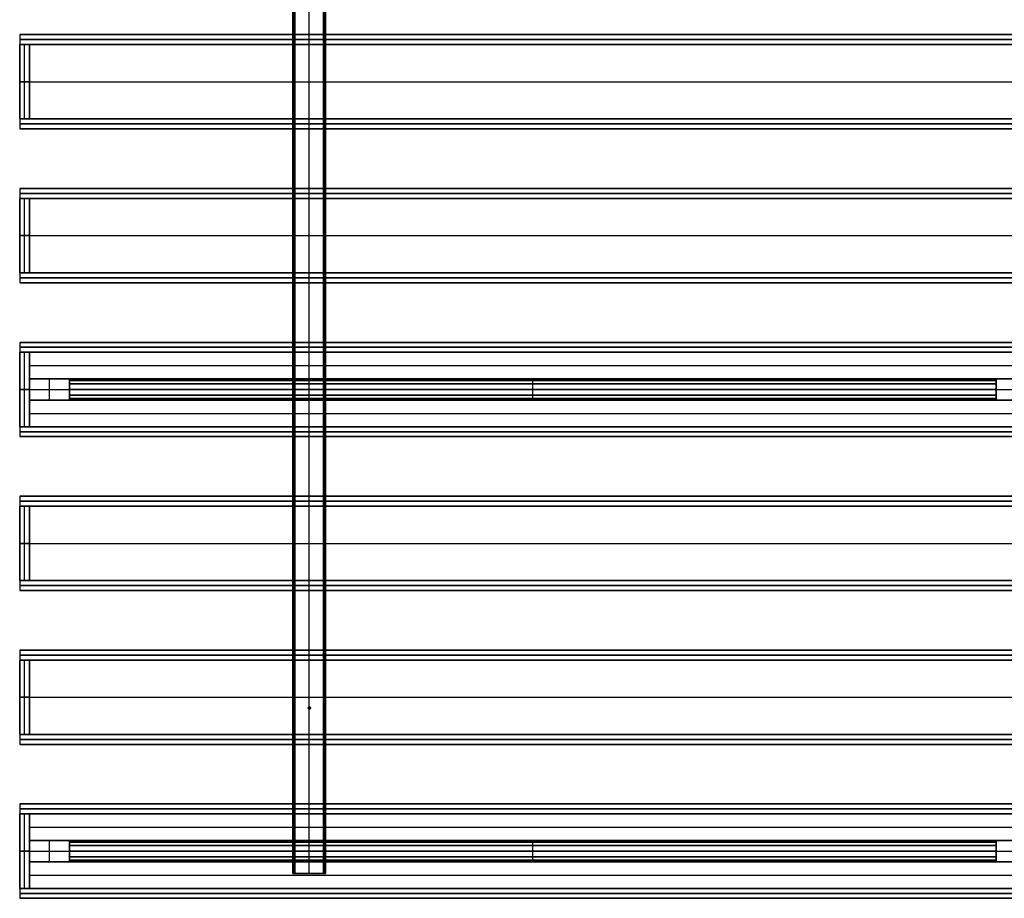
# Model space of a CAD drawing. Header units: millimetres. Extents: x -1200 to 1200, y -1080 to 1080.
# Tile 1 of 4: x -1200 to -10, y -1080 to -18. Entities that reach past the tile are written whole.
import ezdxf

# ---------------------------------------------------------------- set-up
doc = ezdxf.new("R2010")
doc.units = ezdxf.units.MM
doc.layers.add('Default', color=7, linetype='Continuous', true_color=0x000000)

msp = doc.modelspace()

# ---------------------------------------------------------------- linework, layer by layer
at = {"layer": 'Default', "color": 250, "true_color": 0x222933}
for p, q in [((-870, 1050, 255), (-870, -1050, 255)), ((-868.5, -1050, 240), (-868.5, 1050, 240)), ((-867, -1050, 253.5), (-867, 1050, 253.5)), ((-850, -1050, 267), (-850, 1050, 267)), ((-850, -1050, 270), (-850, 1050, 270)), ((-833, 1050, 253.5), (-833, -1050, 253.5)), ((-831.5, -1050, 240), (-831.5, 1050, 240)), ((-830, -1050, 255), (-830, 1050, 255)), ((-870, -1050, 255), (-867, -1050, 255)), ((-850, -1050, 267), (-850, -1050, 270)), ((-833, -1050, 255), (-830, -1050, 255))]:
    msp.add_line(p, q, dxfattribs=at)
at = {"layer": 'Default', "color": 159, "true_color": 0x303b47}
for p, q in [((-1200, -36, 180), (-1200, -48, 180)), ((-1200, -36, 180), (1200, -36, 180)), ((-1200, -42, 240), (1200, -42, 240)), ((-1200, -42, 120), (-1200, -42, 240)), ((1200, -42, 120), (-1200, -42, 120)), ((-1200, -48, 126), (1200, -48, 126)), ((-1200, -48, 126), (-1200, -138, 126)), ((-1200, -48, 180), (-1188, -48, 180)), ((-1200, -138, 180), (-1200, -48, 180)), ((-1200, -48, 180), (1200, -48, 180)), ((-1194, -138, 132), (-1194, -48, 132)), ((-1194, -48, 132), (-1194, -48, 228)), ((-1194, -138, 228), (-1194, -48, 228)), ((-1188, -138, 180), (-1188, -48, 180)), ((-1200, -93, 120), (-1200, -93, 132)), ((-1200, -93, 120), (1200, -93, 120)), ((-1200, -93, 132), (1200, -93, 132)), ((-1188, -93, 132), (-1200, -93, 132)), ((-1200, -93, 228), (-1188, -93, 228)), ((-1200, -93, 132), (-1200, -93, 228)), ((-1188, -93, 132), (-1188, -93, 228)), ((-1200, -138, 126), (1200, -138, 126)), ((-1200, -138, 180), (-1188, -138, 180)), ((-1200, -138, 180), (-1200, -150, 180)), ((-1200, -138, 180), (1200, -138, 180)), ((-1194, -138, 228), (-1194, -138, 132)), ((-1200, -144, 240), (1200, -144, 240)), ((-1200, -144, 120), (-1200, -144, 240)), ((1200, -144, 120), (-1200, -144, 120)), ((-1200, -150, 180), (1200, -150, 180)), ((-1200, -594, 180), (-1200, -606, 180)), ((-1200, -594, 180), (1200, -594, 180)), ((-1200, -600, 240), (1200, -600, 240)), ((-1200, -600, 120), (-1200, -600, 240)), ((1200, -600, 120), (-1200, -600, 120)), ((-1200, -606, 126), (1200, -606, 126)), ((-1200, -606, 126), (-1200, -696, 126)), ((-1200, -606, 180), (-1188, -606, 180)), ((-1200, -696, 180), (-1200, -606, 180)), ((-1200, -606, 180), (1200, -606, 180)), ((-1194, -696, 132), (-1194, -606, 132)), ((-1194, -606, 132), (-1194, -606, 228)), ((-1194, -696, 228), (-1194, -606, 228)), ((-1188, -696, 180), (-1188, -606, 180)), ((-1200, -651, 120), (-1200, -651, 132)), ((-1200, -651, 120), (1200, -651, 120)), ((-1200, -651, 132), (1200, -651, 132)), ((-1188, -651, 132), (-1200, -651, 132)), ((-1200, -651, 228), (-1188, -651, 228)), ((-1200, -651, 132), (-1200, -651, 228)), ((-1188, -651, 132), (-1188, -651, 228)), ((-1200, -696, 126), (1200, -696, 126)), ((-1200, -696, 180), (-1188, -696, 180)), ((-1200, -696, 180), (-1200, -708, 180)), ((-1200, -696, 180), (1200, -696, 180)), ((-1200, -702, 240), (1200, -702, 240)), ((-1200, -702, 120), (-1200, -702, 240)), ((1200, -702, 120), (-1200, -702, 120)), ((-1194, -696, 228), (-1194, -696, 132)), ((-1200, -708, 180), (1200, -708, 180))]:
    msp.add_line(p, q, dxfattribs=at)
at = {"layer": 'Default', "color": 159, "true_color": 0x293442}
for p, q in [((-1200, -48, 234), (1200, -48, 234)), ((-1200, -48, 234), (-1200, -138, 234)), ((-1200, -93, 228), (-1200, -93, 240)), ((-1200, -93, 228), (1200, -93, 228)), ((-1200, -93, 240), (1200, -93, 240)), ((-1200, -138, 234), (1200, -138, 234)), ((-1200, -234, 234), (1200, -234, 234)), ((-1200, -234, 234), (-1200, -324, 234)), ((-1200, -279, 228), (-1200, -279, 240)), ((-1200, -279, 228), (1200, -279, 228)), ((-1200, -279, 240), (1200, -279, 240)), ((-1200, -324, 234), (1200, -324, 234)), ((-1200, -420, 234), (1200, -420, 234)), ((-1200, -420, 234), (-1200, -510, 234)), ((-1200, -465, 228), (-1200, -465, 240)), ((-1200, -465, 228), (1200, -465, 228)), ((-1200, -465, 240), (1200, -465, 240)), ((-1200, -510, 234), (1200, -510, 234)), ((-1200, -606, 234), (1200, -606, 234)), ((-1200, -606, 234), (-1200, -696, 234)), ((-1200, -651, 228), (-1200, -651, 240)), ((-1200, -651, 228), (1200, -651, 228)), ((-1200, -651, 240), (1200, -651, 240)), ((-1200, -696, 234), (1200, -696, 234)), ((-1200, -792, 234), (1200, -792, 234)), ((-1200, -792, 234), (-1200, -882, 234)), ((-1200, -837, 228), (-1200, -837, 240)), ((-1200, -837, 228), (1200, -837, 228)), ((-1200, -837, 240), (1200, -837, 240)), ((-1200, -882, 234), (1200, -882, 234)), ((-1200, -978, 234), (1200, -978, 234)), ((-1200, -978, 234), (-1200, -1068, 234)), ((-1200, -1023, 228), (-1200, -1023, 240)), ((-1200, -1023, 228), (1200, -1023, 228)), ((-1200, -1023, 240), (1200, -1023, 240)), ((-1200, -1068, 234), (1200, -1068, 234))]:
    msp.add_line(p, q, dxfattribs=at)
at = {"layer": 'Default', "color": 251, "true_color": 0x535b60}
for p, q in [((-1200, -222, 150), (-1200, -234, 150)), ((-1200, -222, 150), (1200, -222, 150)), ((-1200, -228, 240), (1200, -228, 240)), ((-1200, -228, 60), (-1200, -228, 240)), ((1200, -228, 60), (-1200, -228, 60)), ((-1200, -234, 66), (1200, -234, 66)), ((-1200, -234, 66), (-1200, -324, 66)), ((-1200, -234, 150), (-1188, -234, 150)), ((-1200, -324, 150), (-1200, -234, 150)), ((-1200, -234, 150), (1200, -234, 150)), ((-1194, -324, 72), (-1194, -234, 72)), ((-1194, -234, 72), (-1194, -234, 228)), ((-1194, -324, 228), (-1194, -234, 228)), ((-1188, -324, 150), (-1188, -234, 150)), ((-1200, -279, 60), (-1200, -279, 72)), ((-1200, -279, 60), (1200, -279, 60)), ((-1200, -279, 72), (1200, -279, 72)), ((-1188, -279, 72), (-1200, -279, 72)), ((-1200, -279, 228), (-1188, -279, 228)), ((-1200, -279, 72), (-1200, -279, 228)), ((-1188, -279, 72), (-1188, -279, 228)), ((-1200, -324, 66), (1200, -324, 66)), ((-1200, -324, 150), (-1188, -324, 150)), ((-1200, -324, 150), (-1200, -336, 150)), ((-1200, -324, 150), (1200, -324, 150)), ((-1200, -330, 240), (1200, -330, 240)), ((-1200, -330, 60), (-1200, -330, 240)), ((1200, -330, 60), (-1200, -330, 60)), ((-1194, -324, 228), (-1194, -324, 72)), ((-1200, -336, 150), (1200, -336, 150)), ((-1200, -780, 150), (-1200, -792, 150)), ((-1200, -780, 150), (1200, -780, 150)), ((-1200, -786, 240), (1200, -786, 240)), ((-1200, -786, 60), (-1200, -786, 240)), ((1200, -786, 60), (-1200, -786, 60)), ((-1200, -792, 66), (1200, -792, 66)), ((-1200, -792, 66), (-1200, -882, 66)), ((-1200, -792, 150), (-1188, -792, 150)), ((-1200, -882, 150), (-1200, -792, 150)), ((-1200, -792, 150), (1200, -792, 150)), ((-1194, -882, 72), (-1194, -792, 72)), ((-1194, -792, 72), (-1194, -792, 228)), ((-1194, -882, 228), (-1194, -792, 228)), ((-1188, -882, 150), (-1188, -792, 150)), ((-1200, -837, 60), (-1200, -837, 72)), ((-1200, -837, 60), (1200, -837, 60)), ((-1200, -837, 72), (1200, -837, 72)), ((-1188, -837, 72), (-1200, -837, 72)), ((-1200, -837, 228), (-1188, -837, 228)), ((-1200, -837, 72), (-1200, -837, 228)), ((-1188, -837, 72), (-1188, -837, 228)), ((-1200, -882, 66), (1200, -882, 66)), ((-1200, -882, 150), (-1188, -882, 150)), ((-1200, -882, 150), (-1200, -894, 150)), ((-1200, -882, 150), (1200, -882, 150)), ((-1200, -888, 240), (1200, -888, 240)), ((-1200, -888, 60), (-1200, -888, 240)), ((1200, -888, 60), (-1200, -888, 60)), ((-1194, -882, 228), (-1194, -882, 72)), ((-1200, -894, 150), (1200, -894, 150))]:
    msp.add_line(p, q, dxfattribs=at)
at = {"layer": 'Default', "color": 169, "true_color": 0x202e45}
for p, q in [((-1200, -408, 120), (-1200, -420, 120)), ((-1200, -408, 120), (1200, -408, 120)), ((-1200, -414, 240), (1200, -414, 240)), ((-1200, -414), (-1200, -414, 240)), ((1200, -414), (-1200, -414)), ((-1200, -420, 114), (-1188, -420, 114)), ((-1200, -510, 114), (-1200, -420, 114)), ((-1200, -420, 120), (1200, -420, 120)), ((-1194, -510), (-1194, -420)), ((-1194, -420), (-1194, -420, 228)), ((-1194, -510, 228), (-1194, -420, 228)), ((-1188, -420, 6), (1188, -420, 6)), ((-1188, -420, 6), (-1188, -452, 6)), ((-1188, -510, 114), (-1188, -420, 114)), ((-1188, -436), (-1188, -436, 12)), ((-1188, -436), (1188, -436)), ((-1188, -436, 12), (1188, -436, 12)), ((-1188, -452, 6), (-1140, -452, 6)), ((-1188, -452, 6), (-1188, -478, 6)), ((-1188, -452, 6), (1188, -452, 6)), ((-1164, -452), (-1164, -452, 12)), ((-1164, -478), (-1164, -452)), ((-1164, -478, 12), (-1164, -452, 12)), ((-1140, -478, 6), (-1140, -452, 6)), ((-20, -452, 6), (20, -452, 6)), ((-20, -452, 6), (-20, -478, 6)), ((-1188, -465), (-1200, -465)), ((-1200, -465, 228), (-1188, -465, 228)), ((-1200, -465), (-1200, -465, 228)), ((-1188, -465), (-1188, -465, 12)), ((-1188, -465), (-1140, -465)), ((-1188, -465, 12), (-1140, -465, 12)), ((-1188, -465), (-1188, -465, 228)), ((-1140, -465), (-1140, -465, 12)), ((-20, -465), (-20, -465, 12)), ((-20, -465), (20, -465)), ((-20, -465, 12), (20, -465, 12)), ((-1188, -478, 6), (-1140, -478, 6)), ((-1188, -478, 6), (1188, -478, 6)), ((-1188, -478, 6), (-1188, -510, 6)), ((-1164, -478, 12), (-1164, -478)), ((-20, -478, 6), (20, -478, 6)), ((-1188, -494), (-1188, -494, 12)), ((-1188, -494), (1188, -494)), ((-1188, -494, 12), (1188, -494, 12)), ((-1200, -510, 114), (-1188, -510, 114)), ((-1200, -510, 120), (-1200, -522, 120)), ((-1200, -510, 120), (1200, -510, 120)), ((-1194, -510, 228), (-1194, -510)), ((-1188, -510, 6), (1188, -510, 6)), ((-1200, -516, 240), (1200, -516, 240)), ((-1200, -516), (-1200, -516, 240)), ((1200, -516), (-1200, -516)), ((-1200, -522, 120), (1200, -522, 120)), ((-1200, -966, 120), (-1200, -978, 120)), ((-1200, -966, 120), (1200, -966, 120)), ((-1200, -972, 240), (1200, -972, 240)), ((-1200, -972), (-1200, -972, 240)), ((1200, -972), (-1200, -972)), ((-1200, -978, 114), (-1188, -978, 114)), ((-1200, -1068, 114), (-1200, -978, 114)), ((-1200, -978, 120), (1200, -978, 120)), ((-1194, -1068), (-1194, -978)), ((-1194, -978), (-1194, -978, 228)), ((-1194, -1068, 228), (-1194, -978, 228)), ((-1188, -978, 6), (1188, -978, 6)), ((-1188, -978, 6), (-1188, -1010, 6)), ((-1188, -1068, 114), (-1188, -978, 114)), ((-1188, -994), (-1188, -994, 12)), ((-1188, -994), (1188, -994)), ((-1188, -994, 12), (1188, -994, 12)), ((-1188, -1010, 6), (-1140, -1010, 6)), ((-1188, -1010, 6), (-1188, -1036, 6)), ((-1188, -1010, 6), (1188, -1010, 6)), ((-1164, -1010), (-1164, -1010, 12)), ((-1164, -1036), (-1164, -1010)), ((-1164, -1036, 12), (-1164, -1010, 12)), ((-1140, -1036, 6), (-1140, -1010, 6)), ((-20, -1010, 6), (20, -1010, 6)), ((-20, -1010, 6), (-20, -1036, 6)), ((-1188, -1023), (-1200, -1023)), ((-1200, -1023, 228), (-1188, -1023, 228)), ((-1200, -1023), (-1200, -1023, 228)), ((-1188, -1023), (-1188, -1023, 12)), ((-1188, -1023), (-1140, -1023)), ((-1188, -1023, 12), (-1140, -1023, 12)), ((-1188, -1023), (-1188, -1023, 228)), ((-1140, -1023), (-1140, -1023, 12)), ((-20, -1023), (-20, -1023, 12)), ((-20, -1023), (20, -1023)), ((-20, -1023, 12), (20, -1023, 12)), ((-1188, -1036, 6), (-1140, -1036, 6)), ((-1188, -1036, 6), (1188, -1036, 6)), ((-1188, -1036, 6), (-1188, -1068, 6)), ((-1164, -1036, 12), (-1164, -1036)), ((-20, -1036, 6), (20, -1036, 6)), ((-1188, -1052), (-1188, -1052, 12)), ((-1188, -1052), (1188, -1052)), ((-1188, -1052, 12), (1188, -1052, 12)), ((-1200, -1068, 114), (-1188, -1068, 114)), ((-1200, -1068, 120), (-1200, -1080, 120)), ((-1200, -1068, 120), (1200, -1068, 120)), ((-1194, -1068, 228), (-1194, -1068)), ((-1188, -1068, 6), (1188, -1068, 6)), ((-1200, -1074, 240), (1200, -1074, 240)), ((-1200, -1074), (-1200, -1074, 240)), ((1200, -1074), (-1200, -1074)), ((-1200, -1080, 120), (1200, -1080, 120))]:
    msp.add_line(p, q, dxfattribs=at)
at = {"layer": 'Default', "color": 250, "true_color": 0x181e26}
for p, q in [((-1140, -452, 11), (-20, -452, 11)), ((-1140, -454, 11), (-1140, -452, 11)), ((-580, -454), (-580, -452)), ((-580, -452), (-580, -452, 22)), ((-580, -478, 22), (-580, -452, 22)), ((-20, -454, 11), (-20, -452, 11)), ((-20, -453), (-1140, -453)), ((-1140, -454, 10), (-20, -454, 10)), ((-580, -476, 20), (-580, -454, 20)), ((-580, -454, 20), (-580, -454)), ((-20, -465, 20), (-1140, -465, 20)), ((-1140, -465, 22), (-20, -465, 22)), ((-1140, -465, 20), (-1140, -465, 22)), ((-1140, -476, 10), (-20, -476, 10)), ((-1140, -478, 11), (-1140, -476, 11)), ((-580, -476), (-580, -476, 20)), ((-580, -478), (-580, -476)), ((-20, -465, 20), (-20, -465, 22)), ((-20, -478, 11), (-20, -476, 11)), ((-20, -477), (-1140, -477)), ((-1140, -478, 11), (-20, -478, 11)), ((-580, -478, 22), (-580, -478)), ((-1140, -1010, 11), (-20, -1010, 11)), ((-1140, -1012, 11), (-1140, -1010, 11)), ((-20, -1011), (-1140, -1011)), ((-580, -1012), (-580, -1010)), ((-580, -1010), (-580, -1010, 22)), ((-580, -1036, 22), (-580, -1010, 22)), ((-20, -1012, 11), (-20, -1010, 11)), ((-1140, -1012, 10), (-20, -1012, 10)), ((-20, -1023, 20), (-1140, -1023, 20)), ((-1140, -1023, 22), (-20, -1023, 22)), ((-1140, -1023, 20), (-1140, -1023, 22)), ((-580, -1034, 20), (-580, -1012, 20)), ((-580, -1012, 20), (-580, -1012)), ((-20, -1023, 20), (-20, -1023, 22)), ((-1140, -1034, 10), (-20, -1034, 10)), ((-1140, -1036, 11), (-1140, -1034, 11)), ((-20, -1035), (-1140, -1035)), ((-580, -1034), (-580, -1034, 20)), ((-580, -1036), (-580, -1034)), ((-20, -1036, 11), (-20, -1034, 11)), ((-1140, -1036, 11), (-20, -1036, 11)), ((-580, -1036, 22), (-580, -1036))]:
    msp.add_line(p, q, dxfattribs=at)
at = {"layer": 'Default', "color": 254, "true_color": 0xfff1cd}
for p, q in [((-1140, -454.3, 2.5), (-20, -454.3, 2.5)), ((-1140, -454.3, 2.5), (-1140, -475.7, 2.5)), ((-580, -454.3, 1), (-580, -454.3, 4)), ((-580, -475.7, 1), (-580, -454.3, 1)), ((-580, -475.7, 4), (-580, -454.3, 4)), ((-20, -475.7, 2.5), (-20, -454.3, 2.5)), ((-1140, -465, 1), (-1140, -465, 4)), ((-1140, -465, 1), (-20, -465, 1)), ((-1140, -465, 4), (-20, -465, 4)), ((-1140, -475.7, 2.5), (-20, -475.7, 2.5)), ((-580, -475.7, 4), (-580, -475.7, 1)), ((-20, -465, 1), (-20, -465, 4)), ((-1140, -1012.3, 2.5), (-20, -1012.3, 2.5)), ((-1140, -1012.3, 2.5), (-1140, -1033.7, 2.5)), ((-1140, -1023, 1), (-1140, -1023, 4)), ((-1140, -1023, 1), (-20, -1023, 1)), ((-1140, -1023, 4), (-20, -1023, 4)), ((-580, -1012.3, 1), (-580, -1012.3, 4)), ((-580, -1033.7, 1), (-580, -1012.3, 1)), ((-580, -1033.7, 4), (-580, -1012.3, 4)), ((-20, -1033.7, 2.5), (-20, -1012.3, 2.5)), ((-20, -1023, 1), (-20, -1023, 4)), ((-1140, -1033.7, 2.5), (-20, -1033.7, 2.5)), ((-580, -1033.7, 4), (-580, -1033.7, 1))]:
    msp.add_line(p, q, dxfattribs=at)
at = {"layer": 'Default', "color": 9, "true_color": 0xd9cfac}
for p, q in [((-1140, -458, 19.5), (-20, -458, 19.5)), ((-1140, -458, 19.5), (-1140, -472, 19.5)), ((-580, -458, 19), (-580, -458, 20)), ((-580, -472, 19), (-580, -458, 19)), ((-580, -472, 20), (-580, -458, 20)), ((-20, -472, 19.5), (-20, -458, 19.5)), ((-1140, -465, 19), (-1140, -465, 20)), ((-1140, -465, 19), (-20, -465, 19)), ((-1140, -465, 20), (-20, -465, 20)), ((-1140, -472, 19.5), (-20, -472, 19.5)), ((-580, -472, 20), (-580, -472, 19)), ((-20, -465, 19), (-20, -465, 20)), ((-1140, -1016, 19.5), (-20, -1016, 19.5)), ((-1140, -1016, 19.5), (-1140, -1030, 19.5)), ((-1140, -1023, 19), (-1140, -1023, 20)), ((-1140, -1023, 19), (-20, -1023, 19)), ((-1140, -1023, 20), (-20, -1023, 20)), ((-580, -1016, 19), (-580, -1016, 20)), ((-580, -1030, 19), (-580, -1016, 19)), ((-580, -1030, 20), (-580, -1016, 20)), ((-20, -1030, 19.5), (-20, -1016, 19.5)), ((-20, -1023, 19), (-20, -1023, 20)), ((-1140, -1030, 19.5), (-20, -1030, 19.5)), ((-580, -1030, 20), (-580, -1030, 19))]:
    msp.add_line(p, q, dxfattribs=at)
at = {"layer": 'Default', "color": 253, "true_color": 0x929aa2}
for p, q in [((-851.5, -850, 270), (-851.5, -850, 570)), ((-851.5, -850, 270), (-848.5, -850, 270)), ((-851.5, -850, 570), (-848.5, -850, 570)), ((-850, -848.5, 270), (-850, -848.5, 570)), ((-850, -851.5, 270), (-850, -848.5, 270)), ((-850, -851.5, 570), (-850, -848.5, 570)), ((-850, -851.5, 270), (-850, -851.5, 570)), ((-848.5, -850, 270), (-848.5, -850, 570))]:
    msp.add_line(p, q, dxfattribs=at)
for centre in [(-850, -850, 270), (-850, -850, 420)]:
    msp.add_circle(centre, 1.5, dxfattribs=at)
at = {"layer": 'Default', "color": 253, "true_color": 0x929aa2, "extrusion": (0, 0, -1)}
msp.add_circle((850, -850, -570), 1.5, dxfattribs=at)
at = {"layer": 'Default', "color": 250, "true_color": 0x222933}
for points in [[(-870, -1050, 240), (-870, 0, 240), (-870, 1050, 240)], [(-870, -1050, 270), (-870, 0, 270), (-870, 1050, 270)], [(-867, -1050, 267), (-867, 0, 267), (-867, 1050, 267)], [(-867, -1050, 240), (-867, 0, 240), (-867, 1050, 240)], [(-833, -1050, 267), (-833, 0, 267), (-833, 1050, 267)], [(-833, 1050, 240), (-833, 0, 240), (-833, -1050, 240)], [(-830, -1050, 270), (-830, 0, 270), (-830, 1050, 270)], [(-830, -1050, 240), (-830, 0, 240), (-830, 1050, 240)], [(-867, -1050, 240), (-868.5, -1050, 240), (-870, -1050, 240)], [(-870, -1050, 240), (-870, -1050, 255), (-870, -1050, 270)], [(-870, -1050, 270), (-850, -1050, 270), (-830, -1050, 270)], [(-833, -1050, 267), (-850, -1050, 267), (-867, -1050, 267)], [(-867, -1050, 267), (-867, -1050, 253.5), (-867, -1050, 240)], [(-833, -1050, 240), (-833, -1050, 253.5), (-833, -1050, 267)], [(-830, -1050, 240), (-831.5, -1050, 240), (-833, -1050, 240)], [(-830, -1050, 270), (-830, -1050, 255), (-830, -1050, 240)]]:
    msp.add_open_spline(points, degree=2, dxfattribs=at)
at = {"layer": 'Default', "color": 159, "true_color": 0x303b47}
for points in [[(1200, -36, 240), (0, -36, 240), (-1200, -36, 240)], [(-1200, -36, 240), (-1200, -42, 240), (-1200, -48, 240)], [(-1200, -36, 240), (-1200, -36, 180), (-1200, -36, 120)], [(-1200, -36, 120), (-1200, -42, 120), (-1200, -48, 120)], [(-1200, -36, 120), (0, -36, 120), (1200, -36, 120)], [(1200, -48, 120), (0, -48, 120), (-1200, -48, 120)], [(-1200, -48, 120), (-1200, -48, 126), (-1200, -48, 132)], [(-1200, -48, 132), (0, -48, 132), (1200, -48, 132)], [(-1200, -48, 120), (-1200, -93, 120), (-1200, -138, 120)], [(-1200, -138, 132), (-1200, -93, 132), (-1200, -48, 132)], [(-1200, -138, 132), (-1200, -93, 132), (-1200, -48, 132)], [(-1200, -48, 132), (-1194, -48, 132), (-1188, -48, 132)], [(-1200, -48, 132), (-1200, -48, 180), (-1200, -48, 228)], [(-1200, -48, 228), (-1194, -48, 228), (-1188, -48, 228)], [(-1200, -48, 228), (-1200, -93, 228), (-1200, -138, 228)], [(-1200, -48, 240), (0, -48, 240), (1200, -48, 240)], [(-1200, -48, 120), (-1200, -48, 180), (-1200, -48, 240)], [(1200, -48, 120), (0, -48, 120), (-1200, -48, 120)], [(-1188, -48, 132), (-1188, -93, 132), (-1188, -138, 132)], [(-1188, -48, 228), (-1188, -48, 180), (-1188, -48, 132)], [(-1188, -138, 228), (-1188, -93, 228), (-1188, -48, 228)], [(-1200, -138, 120), (-1200, -138, 126), (-1200, -138, 132)], [(-1200, -138, 120), (0, -138, 120), (1200, -138, 120)], [(1200, -138, 132), (0, -138, 132), (-1200, -138, 132)], [(-1188, -138, 132), (-1194, -138, 132), (-1200, -138, 132)], [(-1200, -138, 228), (-1194, -138, 228), (-1188, -138, 228)], [(-1200, -138, 228), (-1200, -138, 180), (-1200, -138, 132)], [(1200, -138, 240), (0, -138, 240), (-1200, -138, 240)], [(-1200, -138, 240), (-1200, -144, 240), (-1200, -150, 240)], [(-1200, -138, 240), (-1200, -138, 180), (-1200, -138, 120)], [(-1200, -138, 120), (-1200, -144, 120), (-1200, -150, 120)], [(-1200, -138, 120), (0, -138, 120), (1200, -138, 120)], [(-1188, -138, 132), (-1188, -138, 180), (-1188, -138, 228)], [(-1200, -150, 240), (0, -150, 240), (1200, -150, 240)], [(-1200, -150, 120), (-1200, -150, 180), (-1200, -150, 240)], [(1200, -150, 120), (0, -150, 120), (-1200, -150, 120)], [(1200, -594, 240), (0, -594, 240), (-1200, -594, 240)], [(-1200, -594, 240), (-1200, -600, 240), (-1200, -606, 240)], [(-1200, -594, 240), (-1200, -594, 180), (-1200, -594, 120)], [(-1200, -594, 120), (-1200, -600, 120), (-1200, -606, 120)], [(-1200, -594, 120), (0, -594, 120), (1200, -594, 120)], [(1200, -606, 120), (0, -606, 120), (-1200, -606, 120)], [(-1200, -606, 120), (-1200, -606, 126), (-1200, -606, 132)], [(-1200, -606, 132), (0, -606, 132), (1200, -606, 132)], [(-1200, -606, 120), (-1200, -651, 120), (-1200, -696, 120)], [(-1200, -696, 132), (-1200, -651, 132), (-1200, -606, 132)], [(-1200, -696, 132), (-1200, -651, 132), (-1200, -606, 132)], [(-1200, -606, 132), (-1194, -606, 132), (-1188, -606, 132)], [(-1200, -606, 132), (-1200, -606, 180), (-1200, -606, 228)], [(-1200, -606, 228), (-1194, -606, 228), (-1188, -606, 228)], [(-1200, -606, 228), (-1200, -651, 228), (-1200, -696, 228)], [(-1200, -606, 240), (0, -606, 240), (1200, -606, 240)], [(-1200, -606, 120), (-1200, -606, 180), (-1200, -606, 240)], [(1200, -606, 120), (0, -606, 120), (-1200, -606, 120)], [(-1188, -606, 132), (-1188, -651, 132), (-1188, -696, 132)], [(-1188, -606, 228), (-1188, -606, 180), (-1188, -606, 132)], [(-1188, -696, 228), (-1188, -651, 228), (-1188, -606, 228)], [(-1200, -696, 120), (-1200, -696, 126), (-1200, -696, 132)], [(-1200, -696, 120), (0, -696, 120), (1200, -696, 120)], [(1200, -696, 132), (0, -696, 132), (-1200, -696, 132)], [(-1188, -696, 132), (-1194, -696, 132), (-1200, -696, 132)], [(-1200, -696, 228), (-1194, -696, 228), (-1188, -696, 228)], [(-1200, -696, 228), (-1200, -696, 180), (-1200, -696, 132)], [(1200, -696, 240), (0, -696, 240), (-1200, -696, 240)], [(-1200, -696, 240), (-1200, -702, 240), (-1200, -708, 240)], [(-1200, -696, 240), (-1200, -696, 180), (-1200, -696, 120)], [(-1200, -696, 120), (-1200, -702, 120), (-1200, -708, 120)], [(-1200, -696, 120), (0, -696, 120), (1200, -696, 120)], [(-1188, -696, 132), (-1188, -696, 180), (-1188, -696, 228)], [(-1200, -708, 240), (0, -708, 240), (1200, -708, 240)], [(-1200, -708, 120), (-1200, -708, 180), (-1200, -708, 240)], [(1200, -708, 120), (0, -708, 120), (-1200, -708, 120)]]:
    msp.add_open_spline(points, degree=2, dxfattribs=at)
at = {"layer": 'Default', "color": 159, "true_color": 0x293442}
for points in [[(1200, -48, 228), (0, -48, 228), (-1200, -48, 228)], [(-1200, -48, 228), (-1200, -48, 234), (-1200, -48, 240)], [(-1200, -48, 240), (0, -48, 240), (1200, -48, 240)], [(-1200, -48, 228), (-1200, -93, 228), (-1200, -138, 228)], [(-1200, -138, 240), (-1200, -93, 240), (-1200, -48, 240)], [(-1200, -138, 228), (-1200, -138, 234), (-1200, -138, 240)], [(-1200, -138, 228), (0, -138, 228), (1200, -138, 228)], [(1200, -138, 240), (0, -138, 240), (-1200, -138, 240)], [(1200, -234, 228), (0, -234, 228), (-1200, -234, 228)], [(-1200, -234, 228), (-1200, -234, 234), (-1200, -234, 240)], [(-1200, -234, 240), (0, -234, 240), (1200, -234, 240)], [(-1200, -234, 228), (-1200, -279, 228), (-1200, -324, 228)], [(-1200, -324, 240), (-1200, -279, 240), (-1200, -234, 240)], [(-1200, -324, 228), (-1200, -324, 234), (-1200, -324, 240)], [(-1200, -324, 228), (0, -324, 228), (1200, -324, 228)], [(1200, -324, 240), (0, -324, 240), (-1200, -324, 240)], [(1200, -420, 228), (0, -420, 228), (-1200, -420, 228)], [(-1200, -420, 228), (-1200, -420, 234), (-1200, -420, 240)], [(-1200, -420, 240), (0, -420, 240), (1200, -420, 240)], [(-1200, -420, 228), (-1200, -465, 228), (-1200, -510, 228)], [(-1200, -510, 240), (-1200, -465, 240), (-1200, -420, 240)], [(-1200, -510, 228), (-1200, -510, 234), (-1200, -510, 240)], [(-1200, -510, 228), (0, -510, 228), (1200, -510, 228)], [(1200, -510, 240), (0, -510, 240), (-1200, -510, 240)], [(1200, -606, 228), (0, -606, 228), (-1200, -606, 228)], [(-1200, -606, 228), (-1200, -606, 234), (-1200, -606, 240)], [(-1200, -606, 240), (0, -606, 240), (1200, -606, 240)], [(-1200, -606, 228), (-1200, -651, 228), (-1200, -696, 228)], [(-1200, -696, 240), (-1200, -651, 240), (-1200, -606, 240)], [(-1200, -696, 228), (-1200, -696, 234), (-1200, -696, 240)], [(-1200, -696, 228), (0, -696, 228), (1200, -696, 228)], [(1200, -696, 240), (0, -696, 240), (-1200, -696, 240)], [(1200, -792, 228), (0, -792, 228), (-1200, -792, 228)], [(-1200, -792, 228), (-1200, -792, 234), (-1200, -792, 240)], [(-1200, -792, 240), (0, -792, 240), (1200, -792, 240)], [(-1200, -792, 228), (-1200, -837, 228), (-1200, -882, 228)], [(-1200, -882, 240), (-1200, -837, 240), (-1200, -792, 240)], [(-1200, -882, 228), (-1200, -882, 234), (-1200, -882, 240)], [(-1200, -882, 228), (0, -882, 228), (1200, -882, 228)], [(1200, -882, 240), (0, -882, 240), (-1200, -882, 240)], [(1200, -978, 228), (0, -978, 228), (-1200, -978, 228)], [(-1200, -978, 228), (-1200, -978, 234), (-1200, -978, 240)], [(-1200, -978, 240), (0, -978, 240), (1200, -978, 240)], [(-1200, -978, 228), (-1200, -1023, 228), (-1200, -1068, 228)], [(-1200, -1068, 240), (-1200, -1023, 240), (-1200, -978, 240)], [(-1200, -1068, 228), (-1200, -1068, 234), (-1200, -1068, 240)], [(-1200, -1068, 228), (0, -1068, 228), (1200, -1068, 228)], [(1200, -1068, 240), (0, -1068, 240), (-1200, -1068, 240)]]:
    msp.add_open_spline(points, degree=2, dxfattribs=at)
at = {"layer": 'Default', "color": 251, "true_color": 0x535b60}
for points in [[(1200, -222, 240), (0, -222, 240), (-1200, -222, 240)], [(-1200, -222, 240), (-1200, -228, 240), (-1200, -234, 240)], [(-1200, -222, 240), (-1200, -222, 150), (-1200, -222, 60)], [(-1200, -222, 60), (-1200, -228, 60), (-1200, -234, 60)], [(-1200, -222, 60), (0, -222, 60), (1200, -222, 60)], [(1200, -234, 60), (0, -234, 60), (-1200, -234, 60)], [(-1200, -234, 60), (-1200, -234, 66), (-1200, -234, 72)], [(-1200, -234, 72), (0, -234, 72), (1200, -234, 72)], [(-1200, -234, 60), (-1200, -279, 60), (-1200, -324, 60)], [(-1200, -324, 72), (-1200, -279, 72), (-1200, -234, 72)], [(-1200, -324, 72), (-1200, -279, 72), (-1200, -234, 72)], [(-1200, -234, 72), (-1194, -234, 72), (-1188, -234, 72)], [(-1200, -234, 72), (-1200, -234, 150), (-1200, -234, 228)], [(-1200, -234, 228), (-1194, -234, 228), (-1188, -234, 228)], [(-1200, -234, 228), (-1200, -279, 228), (-1200, -324, 228)], [(-1200, -234, 240), (0, -234, 240), (1200, -234, 240)], [(-1200, -234, 60), (-1200, -234, 150), (-1200, -234, 240)], [(1200, -234, 60), (0, -234, 60), (-1200, -234, 60)], [(-1188, -234, 72), (-1188, -279, 72), (-1188, -324, 72)], [(-1188, -234, 228), (-1188, -234, 150), (-1188, -234, 72)], [(-1188, -324, 228), (-1188, -279, 228), (-1188, -234, 228)], [(-1200, -324, 60), (-1200, -324, 66), (-1200, -324, 72)], [(-1200, -324, 60), (0, -324, 60), (1200, -324, 60)], [(1200, -324, 72), (0, -324, 72), (-1200, -324, 72)], [(-1188, -324, 72), (-1194, -324, 72), (-1200, -324, 72)], [(-1200, -324, 228), (-1194, -324, 228), (-1188, -324, 228)], [(-1200, -324, 228), (-1200, -324, 150), (-1200, -324, 72)], [(1200, -324, 240), (0, -324, 240), (-1200, -324, 240)], [(-1200, -324, 240), (-1200, -330, 240), (-1200, -336, 240)], [(-1200, -324, 240), (-1200, -324, 150), (-1200, -324, 60)], [(-1200, -324, 60), (-1200, -330, 60), (-1200, -336, 60)], [(-1200, -324, 60), (0, -324, 60), (1200, -324, 60)], [(-1188, -324, 72), (-1188, -324, 150), (-1188, -324, 228)], [(-1200, -336, 240), (0, -336, 240), (1200, -336, 240)], [(-1200, -336, 60), (-1200, -336, 150), (-1200, -336, 240)], [(1200, -336, 60), (0, -336, 60), (-1200, -336, 60)], [(1200, -780, 240), (0, -780, 240), (-1200, -780, 240)], [(-1200, -780, 240), (-1200, -786, 240), (-1200, -792, 240)], [(-1200, -780, 240), (-1200, -780, 150), (-1200, -780, 60)], [(-1200, -780, 60), (-1200, -786, 60), (-1200, -792, 60)], [(-1200, -780, 60), (0, -780, 60), (1200, -780, 60)], [(1200, -792, 60), (0, -792, 60), (-1200, -792, 60)], [(-1200, -792, 60), (-1200, -792, 66), (-1200, -792, 72)], [(-1200, -792, 72), (0, -792, 72), (1200, -792, 72)], [(-1200, -792, 60), (-1200, -837, 60), (-1200, -882, 60)], [(-1200, -882, 72), (-1200, -837, 72), (-1200, -792, 72)], [(-1200, -882, 72), (-1200, -837, 72), (-1200, -792, 72)], [(-1200, -792, 72), (-1194, -792, 72), (-1188, -792, 72)], [(-1200, -792, 72), (-1200, -792, 150), (-1200, -792, 228)], [(-1200, -792, 228), (-1194, -792, 228), (-1188, -792, 228)], [(-1200, -792, 228), (-1200, -837, 228), (-1200, -882, 228)], [(-1200, -792, 240), (0, -792, 240), (1200, -792, 240)], [(-1200, -792, 60), (-1200, -792, 150), (-1200, -792, 240)], [(1200, -792, 60), (0, -792, 60), (-1200, -792, 60)], [(-1188, -792, 72), (-1188, -837, 72), (-1188, -882, 72)], [(-1188, -792, 228), (-1188, -792, 150), (-1188, -792, 72)], [(-1188, -882, 228), (-1188, -837, 228), (-1188, -792, 228)], [(-1200, -882, 60), (-1200, -882, 66), (-1200, -882, 72)], [(-1200, -882, 60), (0, -882, 60), (1200, -882, 60)], [(1200, -882, 72), (0, -882, 72), (-1200, -882, 72)], [(-1188, -882, 72), (-1194, -882, 72), (-1200, -882, 72)], [(-1200, -882, 228), (-1194, -882, 228), (-1188, -882, 228)], [(-1200, -882, 228), (-1200, -882, 150), (-1200, -882, 72)], [(1200, -882, 240), (0, -882, 240), (-1200, -882, 240)], [(-1200, -882, 240), (-1200, -888, 240), (-1200, -894, 240)], [(-1200, -882, 240), (-1200, -882, 150), (-1200, -882, 60)], [(-1200, -882, 60), (-1200, -888, 60), (-1200, -894, 60)], [(-1200, -882, 60), (0, -882, 60), (1200, -882, 60)], [(-1188, -882, 72), (-1188, -882, 150), (-1188, -882, 228)], [(-1200, -894, 240), (0, -894, 240), (1200, -894, 240)], [(-1200, -894, 60), (-1200, -894, 150), (-1200, -894, 240)], [(1200, -894, 60), (0, -894, 60), (-1200, -894, 60)]]:
    msp.add_open_spline(points, degree=2, dxfattribs=at)
at = {"layer": 'Default', "color": 169, "true_color": 0x202e45}
for points in [[(1200, -408, 240), (0, -408, 240), (-1200, -408, 240)], [(-1200, -408, 240), (-1200, -414, 240), (-1200, -420, 240)], [(-1200, -408, 240), (-1200, -408, 120), (-1200, -408)], [(-1200, -408), (-1200, -414), (-1200, -420)], [(-1200, -408), (0, -408), (1200, -408)], [(-1200, -510), (-1200, -465), (-1200, -420)], [(-1200, -420), (-1194, -420), (-1188, -420)], [(-1200, -420), (-1200, -420, 114), (-1200, -420, 228)], [(-1200, -420, 228), (-1194, -420, 228), (-1188, -420, 228)], [(-1200, -420, 228), (-1200, -465, 228), (-1200, -510, 228)], [(-1200, -420, 240), (0, -420, 240), (1200, -420, 240)], [(-1200, -420), (-1200, -420, 120), (-1200, -420, 240)], [(1200, -420), (0, -420), (-1200, -420)], [(1188, -420), (0, -420), (-1188, -420)], [(-1188, -420), (-1188, -420, 6), (-1188, -420, 12)], [(-1188, -420, 12), (0, -420, 12), (1188, -420, 12)], [(-1188, -420), (-1188, -436), (-1188, -452)], [(-1188, -452, 12), (-1188, -436, 12), (-1188, -420, 12)], [(-1188, -420), (-1188, -465), (-1188, -510)], [(-1188, -420, 228), (-1188, -420, 114), (-1188, -420)], [(-1188, -510, 228), (-1188, -465, 228), (-1188, -420, 228)], [(-1140, -452), (-1164, -452), (-1188, -452)], [(-1188, -452), (-1188, -452, 6), (-1188, -452, 12)], [(-1188, -452, 12), (-1164, -452, 12), (-1140, -452, 12)], [(-1188, -452), (-1188, -465), (-1188, -478)], [(-1188, -478, 12), (-1188, -465, 12), (-1188, -452, 12)], [(-1188, -452), (-1188, -452, 6), (-1188, -452, 12)], [(-1188, -452), (0, -452), (1188, -452)], [(1188, -452, 12), (0, -452, 12), (-1188, -452, 12)], [(-1140, -478), (-1140, -465), (-1140, -452)], [(-1140, -452), (-1140, -452, 6), (-1140, -452, 12)], [(-1140, -452, 12), (-1140, -465, 12), (-1140, -478, 12)], [(20, -452), (0, -452), (-20, -452)], [(-20, -452), (-20, -452, 6), (-20, -452, 12)], [(-20, -452, 12), (0, -452, 12), (20, -452, 12)], [(-20, -452), (-20, -465), (-20, -478)], [(-20, -478, 12), (-20, -465, 12), (-20, -452, 12)], [(-1188, -478), (-1188, -478, 6), (-1188, -478, 12)], [(-1188, -478), (-1164, -478), (-1140, -478)], [(-1140, -478, 12), (-1164, -478, 12), (-1188, -478, 12)], [(1188, -478), (0, -478), (-1188, -478)], [(-1188, -478), (-1188, -478, 6), (-1188, -478, 12)], [(-1188, -478, 12), (0, -478, 12), (1188, -478, 12)], [(-1188, -478), (-1188, -494), (-1188, -510)], [(-1188, -510, 12), (-1188, -494, 12), (-1188, -478, 12)], [(-1140, -478, 12), (-1140, -478, 6), (-1140, -478)], [(-20, -478), (-20, -478, 6), (-20, -478, 12)], [(-20, -478), (0, -478), (20, -478)], [(20, -478, 12), (0, -478, 12), (-20, -478, 12)], [(-1188, -510), (-1194, -510), (-1200, -510)], [(-1200, -510, 228), (-1194, -510, 228), (-1188, -510, 228)], [(-1200, -510, 228), (-1200, -510, 114), (-1200, -510)], [(1200, -510, 240), (0, -510, 240), (-1200, -510, 240)], [(-1200, -510, 240), (-1200, -516, 240), (-1200, -522, 240)], [(-1200, -510, 240), (-1200, -510, 120), (-1200, -510)], [(-1200, -510), (-1200, -516), (-1200, -522)], [(-1200, -510), (0, -510), (1200, -510)], [(-1188, -510), (-1188, -510, 6), (-1188, -510, 12)], [(-1188, -510), (0, -510), (1188, -510)], [(1188, -510, 12), (0, -510, 12), (-1188, -510, 12)], [(-1188, -510), (-1188, -510, 114), (-1188, -510, 228)], [(-1200, -522, 240), (0, -522, 240), (1200, -522, 240)], [(-1200, -522), (-1200, -522, 120), (-1200, -522, 240)], [(1200, -522), (0, -522), (-1200, -522)], [(1200, -966, 240), (0, -966, 240), (-1200, -966, 240)], [(-1200, -966, 240), (-1200, -972, 240), (-1200, -978, 240)], [(-1200, -966, 240), (-1200, -966, 120), (-1200, -966)], [(-1200, -966), (-1200, -972), (-1200, -978)], [(-1200, -966), (0, -966), (1200, -966)], [(-1200, -1068), (-1200, -1023), (-1200, -978)], [(-1200, -978), (-1194, -978), (-1188, -978)], [(-1200, -978), (-1200, -978, 114), (-1200, -978, 228)], [(-1200, -978, 228), (-1194, -978, 228), (-1188, -978, 228)], [(-1200, -978, 228), (-1200, -1023, 228), (-1200, -1068, 228)], [(-1200, -978, 240), (0, -978, 240), (1200, -978, 240)], [(-1200, -978), (-1200, -978, 120), (-1200, -978, 240)], [(1200, -978), (0, -978), (-1200, -978)], [(1188, -978), (0, -978), (-1188, -978)], [(-1188, -978), (-1188, -978, 6), (-1188, -978, 12)], [(-1188, -978, 12), (0, -978, 12), (1188, -978, 12)], [(-1188, -978), (-1188, -994), (-1188, -1010)], [(-1188, -1010, 12), (-1188, -994, 12), (-1188, -978, 12)], [(-1188, -978), (-1188, -1023), (-1188, -1068)], [(-1188, -978, 228), (-1188, -978, 114), (-1188, -978)], [(-1188, -1068, 228), (-1188, -1023, 228), (-1188, -978, 228)], [(-1140, -1010), (-1164, -1010), (-1188, -1010)], [(-1188, -1010), (-1188, -1010, 6), (-1188, -1010, 12)], [(-1188, -1010, 12), (-1164, -1010, 12), (-1140, -1010, 12)], [(-1188, -1010), (-1188, -1023), (-1188, -1036)], [(-1188, -1036, 12), (-1188, -1023, 12), (-1188, -1010, 12)], [(-1188, -1010), (-1188, -1010, 6), (-1188, -1010, 12)], [(-1188, -1010), (0, -1010), (1188, -1010)], [(1188, -1010, 12), (0, -1010, 12), (-1188, -1010, 12)], [(-1140, -1036), (-1140, -1023), (-1140, -1010)], [(-1140, -1010), (-1140, -1010, 6), (-1140, -1010, 12)], [(-1140, -1010, 12), (-1140, -1023, 12), (-1140, -1036, 12)], [(20, -1010), (0, -1010), (-20, -1010)], [(-20, -1010), (-20, -1010, 6), (-20, -1010, 12)], [(-20, -1010, 12), (0, -1010, 12), (20, -1010, 12)], [(-20, -1010), (-20, -1023), (-20, -1036)], [(-20, -1036, 12), (-20, -1023, 12), (-20, -1010, 12)], [(-1188, -1036), (-1188, -1036, 6), (-1188, -1036, 12)], [(-1188, -1036), (-1164, -1036), (-1140, -1036)], [(-1140, -1036, 12), (-1164, -1036, 12), (-1188, -1036, 12)], [(1188, -1036), (0, -1036), (-1188, -1036)], [(-1188, -1036), (-1188, -1036, 6), (-1188, -1036, 12)], [(-1188, -1036, 12), (0, -1036, 12), (1188, -1036, 12)], [(-1188, -1036), (-1188, -1052), (-1188, -1068)], [(-1188, -1068, 12), (-1188, -1052, 12), (-1188, -1036, 12)], [(-1140, -1036, 12), (-1140, -1036, 6), (-1140, -1036)], [(-20, -1036), (-20, -1036, 6), (-20, -1036, 12)], [(-20, -1036), (0, -1036), (20, -1036)], [(20, -1036, 12), (0, -1036, 12), (-20, -1036, 12)], [(-1188, -1068), (-1194, -1068), (-1200, -1068)], [(-1200, -1068, 228), (-1194, -1068, 228), (-1188, -1068, 228)], [(-1200, -1068, 228), (-1200, -1068, 114), (-1200, -1068)], [(1200, -1068, 240), (0, -1068, 240), (-1200, -1068, 240)], [(-1200, -1068, 240), (-1200, -1074, 240), (-1200, -1080, 240)], [(-1200, -1068, 240), (-1200, -1068, 120), (-1200, -1068)], [(-1200, -1068), (-1200, -1074), (-1200, -1080)], [(-1200, -1068), (0, -1068), (1200, -1068)], [(-1188, -1068), (-1188, -1068, 6), (-1188, -1068, 12)], [(-1188, -1068), (0, -1068), (1188, -1068)], [(1188, -1068, 12), (0, -1068, 12), (-1188, -1068, 12)], [(-1188, -1068), (-1188, -1068, 114), (-1188, -1068, 228)], [(-1200, -1080, 240), (0, -1080, 240), (1200, -1080, 240)], [(-1200, -1080), (-1200, -1080, 120), (-1200, -1080, 240)], [(1200, -1080), (0, -1080), (-1200, -1080)]]:
    msp.add_open_spline(points, degree=2, dxfattribs=at)
at = {"layer": 'Default', "color": 250, "true_color": 0x181e26}
for points in [[(-1140, -454), (-1140, -453), (-1140, -452)], [(-1140, -452), (-580, -452), (-20, -452)], [(-1140, -452), (-1140, -452, 11), (-1140, -452, 22)], [(-1140, -452, 22), (-580, -452, 22), (-20, -452, 22)], [(-1140, -452, 22), (-1140, -465, 22), (-1140, -478, 22)], [(-20, -452), (-20, -453), (-20, -454)], [(-20, -452, 22), (-20, -452, 11), (-20, -452)], [(-20, -478, 22), (-20, -465, 22), (-20, -452, 22)], [(-1140, -476, 20), (-1140, -465, 20), (-1140, -454, 20)], [(-1140, -454, 20), (-580, -454, 20), (-20, -454, 20)], [(-1140, -454, 20), (-1140, -454, 10), (-1140, -454)], [(-1140, -454), (-580, -454), (-20, -454)], [(-20, -454, 20), (-20, -465, 20), (-20, -476, 20)], [(-20, -454), (-20, -454, 10), (-20, -454, 20)], [(-1140, -476), (-1140, -476, 10), (-1140, -476, 20)], [(-1140, -476, 20), (-580, -476, 20), (-20, -476, 20)], [(-20, -476), (-580, -476), (-1140, -476)], [(-1140, -478), (-1140, -477), (-1140, -476)], [(-20, -476, 20), (-20, -476, 10), (-20, -476)], [(-20, -476), (-20, -477), (-20, -478)], [(-1140, -478, 22), (-580, -478, 22), (-20, -478, 22)], [(-1140, -478, 22), (-1140, -478, 11), (-1140, -478)], [(-1140, -478), (-580, -478), (-20, -478)], [(-20, -478), (-20, -478, 11), (-20, -478, 22)], [(-1140, -1012), (-1140, -1011), (-1140, -1010)], [(-1140, -1010), (-580, -1010), (-20, -1010)], [(-1140, -1010), (-1140, -1010, 11), (-1140, -1010, 22)], [(-1140, -1010, 22), (-580, -1010, 22), (-20, -1010, 22)], [(-1140, -1010, 22), (-1140, -1023, 22), (-1140, -1036, 22)], [(-20, -1010), (-20, -1011), (-20, -1012)], [(-20, -1010, 22), (-20, -1010, 11), (-20, -1010)], [(-20, -1036, 22), (-20, -1023, 22), (-20, -1010, 22)], [(-1140, -1034, 20), (-1140, -1023, 20), (-1140, -1012, 20)], [(-1140, -1012, 20), (-580, -1012, 20), (-20, -1012, 20)], [(-1140, -1012, 20), (-1140, -1012, 10), (-1140, -1012)], [(-1140, -1012), (-580, -1012), (-20, -1012)], [(-20, -1012, 20), (-20, -1023, 20), (-20, -1034, 20)], [(-20, -1012), (-20, -1012, 10), (-20, -1012, 20)], [(-1140, -1034), (-1140, -1034, 10), (-1140, -1034, 20)], [(-1140, -1034, 20), (-580, -1034, 20), (-20, -1034, 20)], [(-20, -1034), (-580, -1034), (-1140, -1034)], [(-1140, -1036), (-1140, -1035), (-1140, -1034)], [(-20, -1034, 20), (-20, -1034, 10), (-20, -1034)], [(-20, -1034), (-20, -1035), (-20, -1036)], [(-1140, -1036, 22), (-580, -1036, 22), (-20, -1036, 22)], [(-1140, -1036, 22), (-1140, -1036, 11), (-1140, -1036)], [(-1140, -1036), (-580, -1036), (-20, -1036)], [(-20, -1036), (-20, -1036, 11), (-20, -1036, 22)]]:
    msp.add_open_spline(points, degree=2, dxfattribs=at)
at = {"layer": 'Default', "color": 254, "true_color": 0xfff1cd}
for points in [[(-20, -454.3, 1), (-580, -454.3, 1), (-1140, -454.3, 1)], [(-1140, -454.3, 1), (-1140, -454.3, 2.5), (-1140, -454.3, 4)], [(-1140, -454.3, 4), (-580, -454.3, 4), (-20, -454.3, 4)], [(-1140, -454.3, 1), (-1140, -465, 1), (-1140, -475.7, 1)], [(-1140, -475.7, 4), (-1140, -465, 4), (-1140, -454.3, 4)], [(-20, -475.7, 1), (-20, -465, 1), (-20, -454.3, 1)], [(-20, -454.3, 1), (-20, -454.3, 2.5), (-20, -454.3, 4)], [(-20, -454.3, 4), (-20, -465, 4), (-20, -475.7, 4)], [(-1140, -475.7, 1), (-1140, -475.7, 2.5), (-1140, -475.7, 4)], [(-1140, -475.7, 1), (-580, -475.7, 1), (-20, -475.7, 1)], [(-20, -475.7, 4), (-580, -475.7, 4), (-1140, -475.7, 4)], [(-20, -475.7, 4), (-20, -475.7, 2.5), (-20, -475.7, 1)], [(-20, -1012.3, 1), (-580, -1012.3, 1), (-1140, -1012.3, 1)], [(-1140, -1012.3, 1), (-1140, -1012.3, 2.5), (-1140, -1012.3, 4)], [(-1140, -1012.3, 4), (-580, -1012.3, 4), (-20, -1012.3, 4)], [(-1140, -1012.3, 1), (-1140, -1023, 1), (-1140, -1033.7, 1)], [(-1140, -1033.7, 4), (-1140, -1023, 4), (-1140, -1012.3, 4)], [(-20, -1033.7, 1), (-20, -1023, 1), (-20, -1012.3, 1)], [(-20, -1012.3, 1), (-20, -1012.3, 2.5), (-20, -1012.3, 4)], [(-20, -1012.3, 4), (-20, -1023, 4), (-20, -1033.7, 4)], [(-1140, -1033.7, 1), (-1140, -1033.7, 2.5), (-1140, -1033.7, 4)], [(-1140, -1033.7, 1), (-580, -1033.7, 1), (-20, -1033.7, 1)], [(-20, -1033.7, 4), (-580, -1033.7, 4), (-1140, -1033.7, 4)], [(-20, -1033.7, 4), (-20, -1033.7, 2.5), (-20, -1033.7, 1)]]:
    msp.add_open_spline(points, degree=2, dxfattribs=at)
at = {"layer": 'Default', "color": 9, "true_color": 0xd9cfac}
for points in [[(-20, -458, 19), (-580, -458, 19), (-1140, -458, 19)], [(-1140, -458, 19), (-1140, -458, 19.5), (-1140, -458, 20)], [(-1140, -458, 20), (-580, -458, 20), (-20, -458, 20)], [(-1140, -458, 19), (-1140, -465, 19), (-1140, -472, 19)], [(-1140, -472, 20), (-1140, -465, 20), (-1140, -458, 20)], [(-20, -472, 19), (-20, -465, 19), (-20, -458, 19)], [(-20, -458, 19), (-20, -458, 19.5), (-20, -458, 20)], [(-20, -458, 20), (-20, -465, 20), (-20, -472, 20)], [(-1140, -472, 19), (-1140, -472, 19.5), (-1140, -472, 20)], [(-1140, -472, 19), (-580, -472, 19), (-20, -472, 19)], [(-20, -472, 20), (-580, -472, 20), (-1140, -472, 20)], [(-20, -472, 20), (-20, -472, 19.5), (-20, -472, 19)], [(-20, -1016, 19), (-580, -1016, 19), (-1140, -1016, 19)], [(-1140, -1016, 19), (-1140, -1016, 19.5), (-1140, -1016, 20)], [(-1140, -1016, 20), (-580, -1016, 20), (-20, -1016, 20)], [(-1140, -1016, 19), (-1140, -1023, 19), (-1140, -1030, 19)], [(-1140, -1030, 20), (-1140, -1023, 20), (-1140, -1016, 20)], [(-20, -1030, 19), (-20, -1023, 19), (-20, -1016, 19)], [(-20, -1016, 19), (-20, -1016, 19.5), (-20, -1016, 20)], [(-20, -1016, 20), (-20, -1023, 20), (-20, -1030, 20)], [(-1140, -1030, 19), (-1140, -1030, 19.5), (-1140, -1030, 20)], [(-1140, -1030, 19), (-580, -1030, 19), (-20, -1030, 19)], [(-20, -1030, 20), (-580, -1030, 20), (-1140, -1030, 20)], [(-20, -1030, 20), (-20, -1030, 19.5), (-20, -1030, 19)]]:
    msp.add_open_spline(points, degree=2, dxfattribs=at)

doc.saveas('drawing.dxf')
